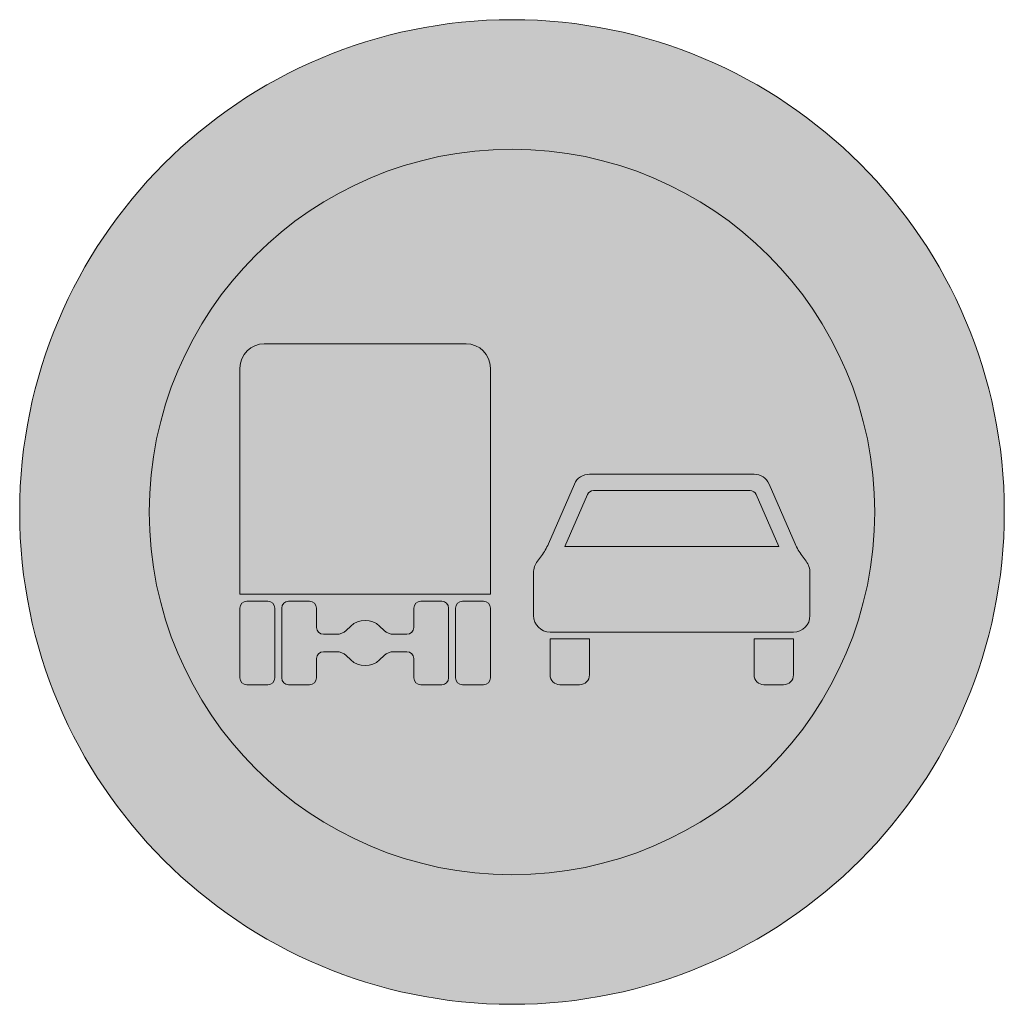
# Model space of a CAD drawing. Header units: metres. Extents: x -0.002 to 0.002, y -0.002 to 0.002.
import ezdxf

# ---------------------------------------------------------------- set-up
doc = ezdxf.new("R2010")
doc.units = ezdxf.units.M
doc.layers.add('VKZ_277-00_flf', color=1, linetype='Continuous', lineweight=0)
doc.layers.add('VKZ_277-00_sym', color=7, linetype='Continuous', lineweight=0)

msp = doc.modelspace()

# ---------------------------------------------------------------- hatches: boundary and pattern name
at = {"layer": 'VKZ_277-00_flf'}
h = msp.add_hatch(color=256, dxfattribs=at)
h.dxf.hatch_style = 1
h.paths.add_polyline_path([(-0.002000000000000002, 5.551115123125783e-17, 1), (0.002000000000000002, 5.551115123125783e-17, 1)])
h.paths.add_polyline_path([(0.001473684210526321, 5.551115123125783e-17, -1), (-0.001473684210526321, 5.551115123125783e-17, -1)], flags=16)
h.paths.add_polyline_path([(0.001044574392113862, 0.00011355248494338), (0.001044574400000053, 0.0001135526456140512), (0.001150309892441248, -0.0001294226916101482, 0.05843424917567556), (0.001178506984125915, -0.0001778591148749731), (0.001194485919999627, -0.0001991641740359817, -0.1622788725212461), (0.001210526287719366, -0.0002472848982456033), (0.001210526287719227, -0.0004210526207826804, -0.4142136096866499), (0.001143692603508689, -0.0004878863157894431), (0.0001545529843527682, -0.0004878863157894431, -0.4142135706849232), (8.771929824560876e-05, -0.0004210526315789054), (8.771929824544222e-05, -0.0002472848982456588, -0.1621958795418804), (0.0001037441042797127, -0.0001991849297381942), (0.0001198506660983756, -0.0001777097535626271, 0.05832475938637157), (0.0001479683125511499, -0.0001293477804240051), (0.0002536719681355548, 0.0001135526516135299, -0.2985056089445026), (0.0003149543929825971, 0.0001537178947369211), (0.000983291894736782, 0.0001537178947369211, -0.2985063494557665)], flags=0)
h.paths.add_polyline_path([(0.0009916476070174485, 7.08174947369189e-05), (0.001083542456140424, -0.0001403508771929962), (0.0002147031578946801, -0.0001403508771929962), (0.0003065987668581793, 7.081757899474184e-05, -0.2985046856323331), (0.0003311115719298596, 8.688350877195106e-05), (0.0009671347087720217, 8.688350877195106e-05, -0.2985061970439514)], flags=0)
h.paths.add_polyline_path([(0.001143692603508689, -0.0005146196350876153), (0.001143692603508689, -0.0006615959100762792, -0.4146380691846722), (0.001103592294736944, -0.0007017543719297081), (0.001023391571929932, -0.0007017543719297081, -0.4138274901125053), (0.0009832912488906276, -0.0006617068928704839), (0.0009832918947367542, -0.0005146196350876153)], flags=0)
h.paths.add_polyline_path([(0.0003149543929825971, -0.0005146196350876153), (0.0003149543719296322, -0.0006616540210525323, -0.4142135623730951), (0.0002748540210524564, -0.0007017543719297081), (0.000194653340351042, -0.0007017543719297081, -0.4142136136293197), (0.0001545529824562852, -0.0006616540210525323), (0.0001545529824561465, -0.0005146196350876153)], flags=0)
h.paths.add_polyline_path([(-8.771929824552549e-05, -0.0003343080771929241), (-0.001105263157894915, -0.0003343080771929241), (-0.001105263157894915, 0.0005842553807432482, -0.414213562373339), (-0.001006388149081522, 0.0006832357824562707), (-0.0001866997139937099, 0.0006832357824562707, -0.4143695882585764), (-8.771929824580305e-05, 0.0005843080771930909)], flags=0)
h.paths.add_polyline_path([(-8.771929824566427e-05, -0.0003908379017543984), (-8.771929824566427e-05, -0.000673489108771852, -0.4142135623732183), (-0.0001159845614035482, -0.0007017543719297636), (-0.0002007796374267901, -0.0007017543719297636, -0.4142136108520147), (-0.0002290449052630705, -0.000673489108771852), (-0.0002290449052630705, -0.0003908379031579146, -0.4142135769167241), (-0.0002007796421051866, -0.0003625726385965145), (-0.0001159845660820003, -0.0003625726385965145, -0.4142136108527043)], flags=0)
h.paths.add_polyline_path([(-0.0002573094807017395, -0.0003908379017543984), (-0.0002573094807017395, -0.0006734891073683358, -0.4142135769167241), (-0.0002855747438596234, -0.0007017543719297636), (-0.0003703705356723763, -0.0007017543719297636, -0.4138587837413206), (-0.0003986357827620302, -0.0006735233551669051), (-0.0003986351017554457, -0.0005957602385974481, 0.4142161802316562), (-0.0004269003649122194, -0.0005674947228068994), (-0.0004806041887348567, -0.0005674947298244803, 0.1925844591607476), (-0.000519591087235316, -0.0005830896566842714), (-0.0005379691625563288, -0.0006005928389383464, -0.4000043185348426), (-0.0006549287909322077, -0.0006006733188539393), (-0.0006733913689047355, -0.0005830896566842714, 0.1925843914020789), (-0.0007123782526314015, -0.0005674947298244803), (-0.0007660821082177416, -0.0005674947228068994, 0.4142165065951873), (-0.0007943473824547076, -0.0005957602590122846), (-0.0007943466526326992, -0.0006734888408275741, -0.4142163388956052), (-0.0008226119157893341, -0.0007017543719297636), (-0.0009074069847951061, -0.0007017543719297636, -0.4142136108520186), (-0.0009356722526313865, -0.000673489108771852), (-0.0009356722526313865, -0.0003908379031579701, -0.4142135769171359), (-0.0009074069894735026, -0.0003625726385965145), (-0.0008226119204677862, -0.0003625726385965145, -0.4142164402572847), (-0.0007943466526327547, -0.0003908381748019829), (-0.0007943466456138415, -0.0003908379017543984), (-0.0007943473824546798, -0.0004685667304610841, 0.4142163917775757), (-0.0007660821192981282, -0.0004968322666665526), (-0.0007123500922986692, -0.000496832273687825, 0.1925486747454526), (-0.0006733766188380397, -0.0004812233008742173), (-0.0006550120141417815, -0.0004637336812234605, -0.3999920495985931), (-0.0005380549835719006, -0.0004636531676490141), (-0.0005195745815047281, -0.0004812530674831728, 0.1926090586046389), (-0.0004805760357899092, -0.0004968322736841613), (-0.0004269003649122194, -0.0004968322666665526, 0.4142161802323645), (-0.0003986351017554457, -0.0004685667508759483), (-0.0003986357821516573, -0.0003908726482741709, -0.4145736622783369), (-0.0003703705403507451, -0.0003625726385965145), (-0.0002855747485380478, -0.0003625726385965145, -0.4142136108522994)], flags=0)
h.paths.add_polyline_path([(-0.0009639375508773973, -0.0003908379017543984), (-0.0009639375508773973, -0.000673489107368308, -0.4142135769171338), (-0.0009922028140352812, -0.0007017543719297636), (-0.001076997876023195, -0.0007017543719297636, -0.4142136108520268), (-0.001105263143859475, -0.000673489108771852), (-0.001105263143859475, -0.0003908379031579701, -0.4142135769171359), (-0.001076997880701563, -0.0003625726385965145), (-0.0009922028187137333, -0.0003625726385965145, -0.4142136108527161)], flags=0)
at = {"layer": 'VKZ_277-00_flf', "true_color": 0xffffff}
h = msp.add_hatch(color=7, dxfattribs=at)
h.dxf.hatch_style = 1
h.paths.add_polyline_path([(-0.001473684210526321, 5.551115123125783e-17, 1), (0.001473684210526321, 5.551115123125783e-17, 1)])
h.paths.add_polyline_path([(0.0009832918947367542, 0.0001537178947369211, -0.2985063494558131), (0.001044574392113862, 0.00011355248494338), (0.001044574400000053, 0.0001135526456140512), (0.001150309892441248, -0.0001294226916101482, 0.05843424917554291), (0.001178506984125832, -0.0001778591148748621), (0.001194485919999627, -0.0001991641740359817, -0.1622788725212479), (0.001210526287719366, -0.0002472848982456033), (0.001210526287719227, -0.0004210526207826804, -0.4142136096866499), (0.001143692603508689, -0.0004878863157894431), (0.0001545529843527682, -0.0004878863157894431, -0.4142135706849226), (8.771929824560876e-05, -0.0004210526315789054), (8.771929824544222e-05, -0.0002472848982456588, -0.1621958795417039), (0.0001037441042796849, -0.000199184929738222), (0.0001198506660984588, -0.0001777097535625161, 0.05832475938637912), (0.0001479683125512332, -0.0001293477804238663), (0.0002536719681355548, 0.0001135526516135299, -0.2985056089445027), (0.0003149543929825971, 0.0001537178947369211)], flags=16)
h.paths.add_polyline_path([(-8.771929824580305e-05, 0.0005843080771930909), (-8.771929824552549e-05, -0.0003343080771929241), (-0.001105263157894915, -0.0003343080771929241), (-0.001105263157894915, 0.0005842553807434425, -0.414213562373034), (-0.001006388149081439, 0.0006832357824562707), (-0.0001866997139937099, 0.0006832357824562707, -0.4143695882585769)], flags=16)
h.paths.add_polyline_path([(0.0009671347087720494, 8.688350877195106e-05, -0.2985054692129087), (0.0009916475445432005, 7.081750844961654e-05), (0.001083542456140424, -0.0001403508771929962), (0.0002147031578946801, -0.0001403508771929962), (0.0003065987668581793, 7.081757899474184e-05, -0.2985046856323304), (0.0003311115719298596, 8.688350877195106e-05)], flags=0)
h.paths.add_polyline_path([(-8.771929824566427e-05, -0.0003908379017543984), (-8.771929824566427e-05, -0.000673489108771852, -0.4142135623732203), (-0.0001159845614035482, -0.0007017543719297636), (-0.0002007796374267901, -0.0007017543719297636, -0.4142136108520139), (-0.0002290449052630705, -0.000673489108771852), (-0.0002290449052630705, -0.0003908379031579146, -0.4142135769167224), (-0.0002007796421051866, -0.0003625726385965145), (-0.0001159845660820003, -0.0003625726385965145, -0.4142136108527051)], flags=16)
h.paths.add_polyline_path([(0.0003149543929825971, -0.0005146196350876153), (0.0003149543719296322, -0.0006616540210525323, -0.4142135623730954), (0.0002748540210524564, -0.0007017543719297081), (0.000194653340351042, -0.0007017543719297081, -0.4142136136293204), (0.0001545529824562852, -0.0006616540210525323), (0.0001545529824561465, -0.0005146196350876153)], flags=16)
h.paths.add_polyline_path([(-0.0002573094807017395, -0.0003908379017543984), (-0.0002573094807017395, -0.0006734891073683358, -0.4142135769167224), (-0.0002855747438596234, -0.0007017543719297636), (-0.0003703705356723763, -0.0007017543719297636, -0.4138587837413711), (-0.0003986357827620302, -0.0006735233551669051), (-0.0003986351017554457, -0.0005957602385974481, 0.4142161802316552), (-0.0004269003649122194, -0.0005674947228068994), (-0.0004806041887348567, -0.0005674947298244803, 0.1925844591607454), (-0.000519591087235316, -0.0005830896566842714), (-0.0005379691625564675, -0.0006005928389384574, -0.4000043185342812), (-0.0006549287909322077, -0.0006006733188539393), (-0.0006733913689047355, -0.0005830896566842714, 0.1925843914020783), (-0.0007123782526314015, -0.0005674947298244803), (-0.0007660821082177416, -0.0005674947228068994, 0.4142165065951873), (-0.0007943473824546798, -0.0005957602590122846), (-0.0007943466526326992, -0.0006734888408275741, -0.4142163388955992), (-0.0008226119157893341, -0.0007017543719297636), (-0.0009074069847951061, -0.0007017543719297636, -0.414213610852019), (-0.0009356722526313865, -0.000673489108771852), (-0.0009356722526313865, -0.0003908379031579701, -0.414213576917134), (-0.0009074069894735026, -0.0003625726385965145), (-0.0008226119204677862, -0.0003625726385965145, -0.4142164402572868), (-0.0007943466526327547, -0.0003908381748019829), (-0.0007943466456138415, -0.0003908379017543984), (-0.0007943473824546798, -0.0004685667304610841, 0.4142163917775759), (-0.0007660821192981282, -0.0004968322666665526), (-0.0007123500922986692, -0.000496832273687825, 0.1925486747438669), (-0.0006733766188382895, -0.0004812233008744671), (-0.0006550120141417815, -0.0004637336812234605, -0.3999920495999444), (-0.0005380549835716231, -0.0004636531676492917), (-0.0005195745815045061, -0.0004812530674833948, 0.1926090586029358), (-0.0004805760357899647, -0.0004968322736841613), (-0.0004269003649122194, -0.0004968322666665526, 0.4142161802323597), (-0.0003986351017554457, -0.0004685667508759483), (-0.0003986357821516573, -0.0003908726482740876, -0.4145736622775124), (-0.0003703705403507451, -0.0003625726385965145), (-0.0002855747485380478, -0.0003625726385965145, -0.4142136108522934)], flags=16)
h.paths.add_polyline_path([(0.0009832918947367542, -0.0005146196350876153), (0.001143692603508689, -0.0005146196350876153), (0.001143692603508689, -0.0006615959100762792, -0.4146380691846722), (0.001103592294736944, -0.0007017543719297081), (0.001023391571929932, -0.0007017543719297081, -0.4138274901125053), (0.0009832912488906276, -0.0006617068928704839)], flags=16)
h.paths.add_polyline_path([(-0.0009639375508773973, -0.0003908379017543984), (-0.0009639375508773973, -0.000673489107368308, -0.414213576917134), (-0.0009922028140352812, -0.0007017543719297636), (-0.001076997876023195, -0.0007017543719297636, -0.4142136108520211), (-0.001105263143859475, -0.000673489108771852), (-0.001105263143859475, -0.0003908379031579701, -0.414213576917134), (-0.001076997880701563, -0.0003625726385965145), (-0.0009922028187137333, -0.0003625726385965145, -0.4142136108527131)], flags=16)
h = msp.add_hatch(color=7, dxfattribs=at)
h.dxf.hatch_style = 1
h.paths.add_polyline_path([(0.0009916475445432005, 7.081750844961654e-05, 0.298505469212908), (0.0009671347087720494, 8.688350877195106e-05), (0.0003311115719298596, 8.688350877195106e-05, 0.2985046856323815), (0.0003065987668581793, 7.081757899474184e-05), (0.0002147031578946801, -0.0001403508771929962), (0.001083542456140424, -0.0001403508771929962)])
at = {"layer": 'VKZ_277-00_sym'}
h = msp.add_hatch(color=1, dxfattribs=at)
h.dxf.hatch_style = 1
h.paths.add_polyline_path([(-8.771929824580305e-05, 0.0005843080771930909, 0.4143695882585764), (-0.0001866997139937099, 0.0006832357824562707), (-0.001006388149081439, 0.0006832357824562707, 0.4142135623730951), (-0.001105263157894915, 0.0005842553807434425), (-0.001105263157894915, -0.0003343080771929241), (-8.771929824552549e-05, -0.0003343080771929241)])
h.paths.add_polyline_path([(-0.0002573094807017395, -0.0003908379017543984, 0.4142135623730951), (-0.0002855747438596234, -0.0003625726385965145), (-0.0003703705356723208, -0.0003625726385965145, 0.4145737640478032), (-0.000398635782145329, -0.0003908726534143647), (-0.0003986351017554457, -0.0004685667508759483, -0.4142161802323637), (-0.0004269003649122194, -0.0004968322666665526), (-0.0004805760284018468, -0.0004968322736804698, -0.1926090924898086), (-0.0005195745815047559, -0.000481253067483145), (-0.000538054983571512, -0.0004636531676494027, 0.3999920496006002), (-0.0006550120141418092, -0.0004637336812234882), (-0.0006733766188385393, -0.0004812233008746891, -0.1925486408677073), (-0.0007123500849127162, -0.0004968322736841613), (-0.0007660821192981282, -0.0004968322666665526, -0.4142163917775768), (-0.0007943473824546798, -0.0004685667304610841), (-0.000794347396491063, -0.0004685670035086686), (-0.0007943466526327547, -0.0003908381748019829, 0.4142163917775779), (-0.0008226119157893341, -0.0003625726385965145), (-0.0009074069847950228, -0.0003625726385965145, 0.4142136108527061), (-0.0009356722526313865, -0.0003908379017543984), (-0.0009356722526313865, -0.000673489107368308, 0.4142135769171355), (-0.0009074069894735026, -0.0007017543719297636), (-0.0008226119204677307, -0.0007017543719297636, 0.4142164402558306), (-0.0007943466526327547, -0.0006734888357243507), (-0.0007943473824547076, -0.0005957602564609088, -0.414216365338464), (-0.0007660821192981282, -0.0005674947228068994), (-0.0007123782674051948, -0.0005674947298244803, -0.1925844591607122), (-0.0006733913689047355, -0.0005830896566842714), (-0.0006733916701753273, -0.0005830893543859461), (-0.0006549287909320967, -0.0006006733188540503, 0.4000044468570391), (-0.0005379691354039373, -0.0006005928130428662), (-0.000519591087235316, -0.0005830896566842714, -0.1925843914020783), (-0.00048060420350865, -0.0005674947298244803), (-0.000426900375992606, -0.0005674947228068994, -0.4142162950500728), (-0.0003986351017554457, -0.0005957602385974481), (-0.0003986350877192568, -0.0005957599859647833), (-0.0003986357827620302, -0.0006735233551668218, 0.4138587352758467), (-0.0003703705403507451, -0.0007017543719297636), (-0.0002855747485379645, -0.0007017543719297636, 0.4142136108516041), (-0.0002573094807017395, -0.000673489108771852)])
h.paths.add_polyline_path([(-0.0009639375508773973, -0.0003908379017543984, 0.4142135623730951), (-0.0009922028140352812, -0.0003625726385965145), (-0.001076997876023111, -0.0003625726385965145, 0.4142136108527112), (-0.001105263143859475, -0.0003908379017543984), (-0.001105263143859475, -0.000673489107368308, 0.414213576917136), (-0.001076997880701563, -0.0007017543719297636), (-0.0009922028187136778, -0.0007017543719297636, 0.414213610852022), (-0.0009639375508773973, -0.000673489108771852)])
h.paths.add_polyline_path([(-8.771929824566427e-05, -0.0003908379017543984, 0.4142135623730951), (-0.0001159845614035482, -0.0003625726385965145), (-0.0002007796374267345, -0.0003625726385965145, 0.4142136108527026), (-0.0002290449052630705, -0.0003908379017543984), (-0.0002290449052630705, -0.0006734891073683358, 0.4142135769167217), (-0.0002007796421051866, -0.0007017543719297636), (-0.0001159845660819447, -0.0007017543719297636, 0.4142136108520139), (-8.771929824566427e-05, -0.000673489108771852)])
h = msp.add_hatch(color=256, dxfattribs=at)
h.dxf.hatch_style = 1
h.paths.add_polyline_path([(0.001143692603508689, -0.0005146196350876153), (0.0009832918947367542, -0.0005146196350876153), (0.0009832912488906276, -0.0006617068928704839, 0.4138274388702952), (0.001023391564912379, -0.0007017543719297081), (0.001103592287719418, -0.0007017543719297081, 0.4146381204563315), (0.001143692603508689, -0.0006615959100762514)])
h.paths.add_polyline_path([(0.0003149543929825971, -0.0005146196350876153), (0.0001545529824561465, -0.0005146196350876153), (0.0001545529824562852, -0.0006616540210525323, 0.4142135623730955), (0.0001946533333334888, -0.0007017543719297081), (0.0002748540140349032, -0.0007017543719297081, 0.4142136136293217), (0.0003149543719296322, -0.0006616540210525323)])
h.paths.add_polyline_path([(0.001210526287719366, -0.0002472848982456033, 0.1622788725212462), (0.001194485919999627, -0.0001991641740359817), (0.001178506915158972, -0.000177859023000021, -0.05843412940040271), (0.001150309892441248, -0.0001294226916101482), (0.001150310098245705, -0.0001294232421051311), (0.001044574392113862, 0.00011355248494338, 0.2985063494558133), (0.0009832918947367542, 0.0001537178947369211), (0.0003149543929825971, 0.0001537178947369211, 0.2985056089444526), (0.0002536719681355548, 0.0001135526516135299), (0.0001479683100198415, -0.0001293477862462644, -0.05832475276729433), (0.0001198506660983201, -0.0001777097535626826), (0.0001037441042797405, -0.0001991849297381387, 0.1621958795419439), (8.771929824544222e-05, -0.0002472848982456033), (8.771929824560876e-05, -0.0004210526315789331, 0.4142135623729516), (0.0001545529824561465, -0.0004878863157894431), (0.001143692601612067, -0.0004878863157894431, 0.4142135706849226), (0.001210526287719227, -0.0004210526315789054)])

# ---------------------------------------------------------------- linework, layer by layer
at = {"layer": 'VKZ_277-00_flf'}
for radius in [0.002, 0.001473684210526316]:
    msp.add_circle((0, 0), radius, dxfattribs=at)
at = {"layer": 'VKZ_277-00_sym'}
for p, q in [((-0.001006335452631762, 0.0006832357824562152), (-0.0001866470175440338, 0.0006832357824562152)), ((-0.001105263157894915, -0.0003343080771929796), (-0.001105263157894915, 0.0005843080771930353)), ((-8.771929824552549e-05, 0.0005843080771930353), (-8.771929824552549e-05, -0.0003343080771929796)), ((0.0003149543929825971, 0.0001537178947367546), (0.0009832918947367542, 0.0001537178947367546)), ((0.0001479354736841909, -0.0001294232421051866), (0.0002536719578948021, 0.0001135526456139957)), ((0.0003311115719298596, 8.688350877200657e-05), (0.0009671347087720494, 8.688350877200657e-05)), ((0.001044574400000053, 0.0001135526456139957), (0.001150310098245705, -0.0001294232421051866)), ((0.0002147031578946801, -0.0001403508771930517), (0.0003065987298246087, 7.081749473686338e-05)), ((0.0009916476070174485, 7.081749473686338e-05), (0.001083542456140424, -0.0001403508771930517)), ((0.001083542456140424, -0.0001403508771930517), (0.0002147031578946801, -0.0001403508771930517)), ((0.0001037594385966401, -0.0001991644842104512), (0.0001197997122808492, -0.0001777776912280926)), ((0.001178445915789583, -0.0001777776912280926), (0.001194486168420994, -0.0001991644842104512)), ((8.771929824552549e-05, -0.0004210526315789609), (8.771929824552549e-05, -0.0002472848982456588)), ((0.001210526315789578, -0.0002472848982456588), (0.001210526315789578, -0.0004210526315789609)), ((-8.771929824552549e-05, -0.0003343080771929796), (-0.001105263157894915, -0.0003343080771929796)), ((-0.001105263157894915, -0.0006734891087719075), (-0.001105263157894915, -0.0003908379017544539)), ((-0.001076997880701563, -0.000362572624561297), (-0.0009922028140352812, -0.000362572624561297)), ((-0.0009639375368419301, -0.0003908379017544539), (-0.0009639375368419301, -0.0006734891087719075)), ((-0.0009356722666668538, -0.0006734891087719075), (-0.0009356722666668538, -0.0003908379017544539)), ((-0.0009074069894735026, -0.000362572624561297), (-0.0008226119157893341, -0.000362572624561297)), ((-0.0007943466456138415, -0.0003908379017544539), (-0.000794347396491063, -0.0004685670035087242)), ((-0.0003986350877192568, -0.0004685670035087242), (-0.0003986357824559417, -0.0003908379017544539)), ((-0.0003703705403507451, -0.000362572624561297), (-0.0002855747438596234, -0.000362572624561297)), ((-0.0002573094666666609, -0.0003908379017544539), (-0.0002573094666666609, -0.0006734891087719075)), ((-0.0002290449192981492, -0.0006734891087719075), (-0.0002290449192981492, -0.0003908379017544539)), ((-0.0002007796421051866, -0.000362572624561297), (-0.0001159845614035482, -0.000362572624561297)), ((-8.771929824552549e-05, -0.0003908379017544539), (-8.771929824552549e-05, -0.0006734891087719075)), ((-0.0006733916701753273, -0.0004812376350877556), (-0.0006549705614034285, -0.0004636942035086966)), ((-0.0005380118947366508, -0.0004636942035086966), (-0.0005195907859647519, -0.0004812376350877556)), ((-0.0007660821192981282, -0.0004968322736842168), (-0.0007123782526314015, -0.0004968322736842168)), ((-0.00048060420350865, -0.0004968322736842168), (-0.0004269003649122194, -0.0004968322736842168)), ((0.001143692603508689, -0.0004878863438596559), (0.0001545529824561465, -0.0004878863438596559)), ((0.0001545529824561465, -0.0005146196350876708), (0.0003149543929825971, -0.0005146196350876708)), ((0.0001545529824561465, -0.0006616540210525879), (0.0001545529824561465, -0.0005146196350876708)), ((0.0003149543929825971, -0.0005146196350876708), (0.0003149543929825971, -0.0006616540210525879)), ((0.0009832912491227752, -0.0006616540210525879), (0.0009832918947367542, -0.0005146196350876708)), ((0.0009832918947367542, -0.0005146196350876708), (0.001143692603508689, -0.0005146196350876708)), ((0.001143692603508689, -0.0005146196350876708), (0.001143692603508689, -0.0006616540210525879)), ((-0.000794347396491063, -0.0005957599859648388), (-0.0007943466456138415, -0.0006734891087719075)), ((-0.0007123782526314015, -0.000567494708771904), (-0.0007660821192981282, -0.000567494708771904)), ((-0.0006549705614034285, -0.0006006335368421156), (-0.0006733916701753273, -0.0005830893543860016)), ((-0.0005195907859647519, -0.0005830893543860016), (-0.0005380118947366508, -0.0006006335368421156)), ((-0.0004269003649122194, -0.000567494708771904), (-0.00048060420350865, -0.000567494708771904)), ((-0.0003986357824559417, -0.0006734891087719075), (-0.0003986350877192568, -0.0005957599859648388)), ((-0.0009922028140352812, -0.00070175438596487), (-0.001076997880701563, -0.00070175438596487)), ((-0.0008226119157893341, -0.00070175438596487), (-0.0009074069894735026, -0.00070175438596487)), ((-0.0002855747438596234, -0.00070175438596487), (-0.0003703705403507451, -0.00070175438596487)), ((-0.0001159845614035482, -0.00070175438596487), (-0.0002007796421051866, -0.00070175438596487)), ((0.0002748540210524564, -0.00070175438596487), (0.0001946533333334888, -0.00070175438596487)), ((0.001103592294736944, -0.00070175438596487), (0.001023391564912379, -0.00070175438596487))]:
    msp.add_line(p, q, dxfattribs=at)
for centre, radius, start, end in [((-0.001006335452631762, 0.0005843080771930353), 9.892771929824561e-05, 90, 180), ((-0.0001866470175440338, 0.0005843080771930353), 9.892771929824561e-05, 0, 90), ((0.0003149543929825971, 8.688421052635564e-05), 6.68336842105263e-05, 90, 156.4826510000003), ((0.0009832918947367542, 8.688421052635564e-05), 6.68336842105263e-05, 23.51735099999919, 90), ((0.0003311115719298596, 6.015017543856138e-05), 2.673333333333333e-05, 90, 156.4826510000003), ((0.0009671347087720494, 6.015017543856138e-05), 2.673333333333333e-05, 23.51735099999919, 90), ((-7.268140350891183e-05, -3.341684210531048e-05), 0.0002406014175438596, 323.1300960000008, 336.4826350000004), ((0.001370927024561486, -3.341684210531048e-05), 0.0002406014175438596, 203.5173489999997, 216.8699039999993), ((0.0001679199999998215, -0.0002472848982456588), 8.020070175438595e-05, 143.1300960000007, 180), ((0.001130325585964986, -0.0002472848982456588), 8.020070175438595e-05, 0, 36.86989999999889), ((-0.001076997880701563, -0.0003908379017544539), 2.826526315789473e-05, 90, 180), ((-0.0009922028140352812, -0.0003908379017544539), 2.826526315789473e-05, 0, 90), ((-0.0009074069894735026, -0.0003908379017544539), 2.826526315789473e-05, 90, 180), ((-0.0008226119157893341, -0.0003908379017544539), 2.826526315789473e-05, 0, 90), ((-0.0003703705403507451, -0.0003908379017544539), 2.826526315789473e-05, 90, 180), ((-0.0002855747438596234, -0.0003908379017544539), 2.826526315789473e-05, 0, 90), ((-0.0002007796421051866, -0.0003908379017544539), 2.826526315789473e-05, 90, 180), ((-0.0001159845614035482, -0.0003908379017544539), 2.826526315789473e-05, 0, 90), ((0.0001545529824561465, -0.0004210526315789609), 6.68336842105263e-05, 180, 270), ((0.001143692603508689, -0.0004210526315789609), 6.68336842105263e-05, 270, 0), ((-0.0007660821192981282, -0.0004685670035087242), 2.826526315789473e-05, 180, 270), ((-0.0005964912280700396, -0.0005250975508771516), 8.479508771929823e-05, 46.39719000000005, 133.6028139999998), ((-0.0004269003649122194, -0.0004685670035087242), 2.826526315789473e-05, 270, 0), ((-0.0007123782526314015, -0.0004403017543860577), 5.653052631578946e-05, 270, 313.6028139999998), ((-0.00048060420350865, -0.0004403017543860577), 5.653052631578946e-05, 226.397202, 270), ((-0.0007660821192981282, -0.0005957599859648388), 2.826526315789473e-05, 90, 180), ((-0.0007123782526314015, -0.0006240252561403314), 5.653052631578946e-05, 46.39719000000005, 90), ((-0.00048060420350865, -0.0006240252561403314), 5.653052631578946e-05, 90, 133.6027979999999), ((-0.0004269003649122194, -0.0005957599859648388), 2.826526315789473e-05, 0, 90), ((-0.0005964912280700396, -0.0005392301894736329), 8.479508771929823e-05, 226.397202, 313.6028139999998), ((-0.001076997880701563, -0.0006734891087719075), 2.826526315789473e-05, 180, 270), ((-0.0009922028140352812, -0.0006734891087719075), 2.826526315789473e-05, 270, 0), ((-0.0009074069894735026, -0.0006734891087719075), 2.826526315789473e-05, 180, 270), ((-0.0008226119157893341, -0.0006734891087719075), 2.826526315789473e-05, 270, 0), ((-0.0003703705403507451, -0.0006734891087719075), 2.826526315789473e-05, 180, 270), ((-0.0002855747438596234, -0.0006734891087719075), 2.826526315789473e-05, 270, 0), ((-0.0002007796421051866, -0.0006734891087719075), 2.826526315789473e-05, 180, 270), ((-0.0001159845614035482, -0.0006734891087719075), 2.826526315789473e-05, 270, 0), ((0.0001946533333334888, -0.0006616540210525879), 4.010035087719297e-05, 180, 270), ((0.0002748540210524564, -0.0006616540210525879), 4.010035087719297e-05, 270, 0), ((0.001023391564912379, -0.0006616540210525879), 4.010035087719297e-05, 180, 270), ((0.001103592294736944, -0.0006616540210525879), 4.010035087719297e-05, 270, 0)]:
    msp.add_arc(centre, radius, start, end, dxfattribs=at)

doc.saveas('drawing.dxf')
